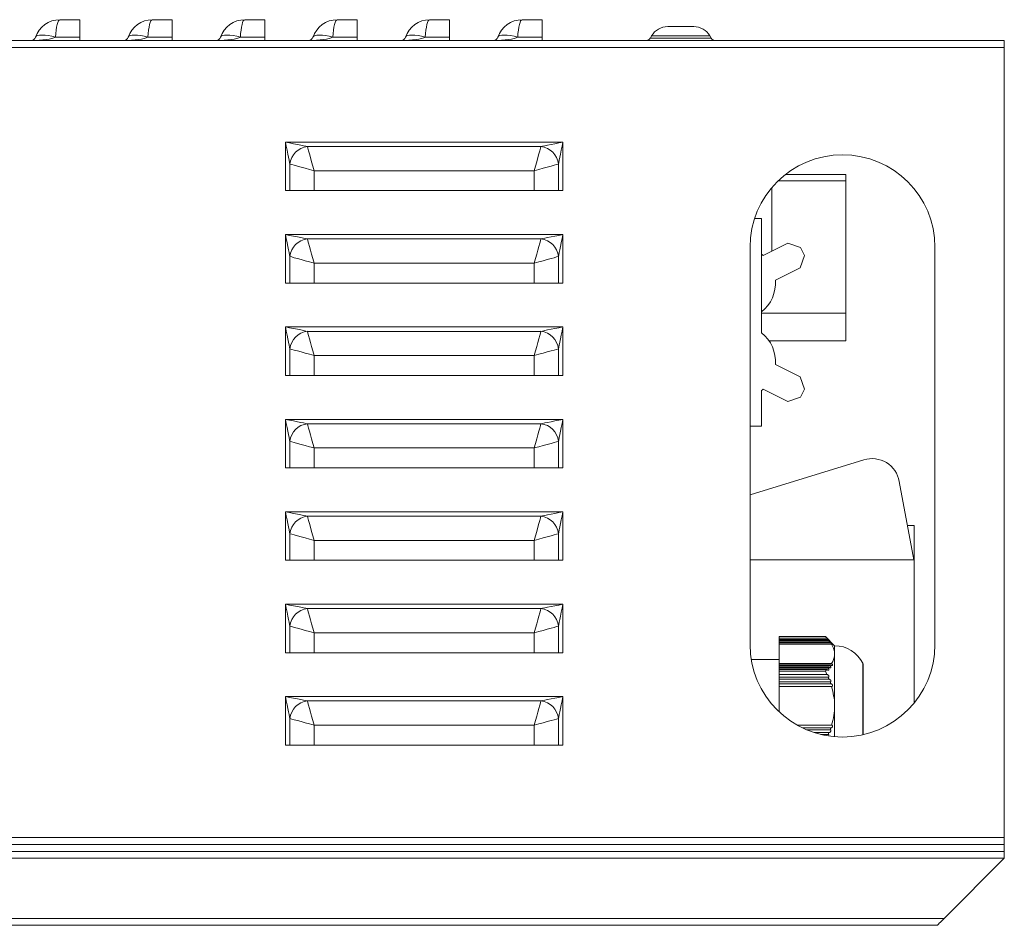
# Model space of a CAD drawing. Header units: millimetres. Extents: x -191 to 546, y -208 to 502.
# Tile 8 of 8: x 309 to 522, y 306 to 502. Entities that reach past the tile are written whole.
import ezdxf

# ---------------------------------------------------------------- set-up
doc = ezdxf.new("R2010")
doc.units = ezdxf.units.MM

msp = doc.modelspace()

# ---------------------------------------------------------------- linework, layer by layer
at = {"color": 7, "linetype": 'Continuous', "lineweight": 15}
for p, q in [((317.78, 501.89), (322.09, 501.89)), ((322.09, 501.89), (322.09, 498.08)), ((337.78, 501.89), (342.09, 501.89)), ((342.09, 501.89), (342.09, 498.08)), ((357.78, 501.89), (362.09, 501.89)), ((362.09, 501.89), (362.09, 498.08)), ((377.78, 501.89), (382.09, 501.89)), ((382.09, 501.89), (382.09, 498.08)), ((397.78, 501.89), (402.09, 501.89)), ((402.09, 501.89), (402.09, 498.08)), ((417.78, 501.89), (422.09, 501.89)), ((422.09, 501.89), (422.09, 498.08)), ((449.27, 500.39), (454.92, 500.39)), ((522.09, 497.39), (73.09, 497.39)), ((322.09, 498.08), (316.83, 498.08)), ((322.09, 498.08), (322.09, 497.39)), ((342.09, 498.08), (336.83, 498.08)), ((342.09, 498.08), (342.09, 497.39)), ((362.09, 498.08), (356.83, 498.08)), ((362.09, 498.08), (362.09, 497.39)), ((382.09, 498.08), (376.83, 498.08)), ((382.09, 498.08), (382.09, 497.39)), ((402.09, 498.08), (396.83, 498.08)), ((402.09, 498.08), (402.09, 497.39)), ((422.09, 498.08), (416.83, 498.08)), ((422.09, 498.08), (422.09, 497.39)), ((445.8, 498.39), (445.52, 497.89)), ((458.67, 497.89), (458.38, 498.39)), ((522.09, 495.89), (522.09, 497.39)), ((522.09, 495.89), (73.09, 495.89)), ((522.09, 324.89), (522.09, 495.89)), ((426.59, 475.39), (366.59, 475.39)), ((366.59, 475.39), (366.59, 464.89)), ((426.59, 464.89), (426.59, 475.39)), ((421.84, 474.44), (371.35, 474.44)), ((367.54, 470.63), (367.54, 464.89)), ((372.78, 464.89), (372.78, 469.2)), ((372.78, 469.2), (420.41, 469.2)), ((420.41, 469.2), (420.41, 464.89)), ((425.64, 464.89), (425.64, 470.63)), ((487.79, 467.04), (473.21, 467.04)), ((487.79, 468.39), (474.77, 468.39)), ((487.79, 468.39), (487.79, 467.04)), ((487.79, 467.04), (487.79, 438.39)), ((366.59, 464.89), (367.54, 464.89)), ((367.54, 464.89), (372.78, 464.89)), ((372.78, 464.89), (420.41, 464.89)), ((420.41, 464.89), (425.64, 464.89)), ((425.64, 464.89), (426.59, 464.89)), ((468.09, 458.89), (469.59, 458.89)), ((469.59, 458.89), (469.59, 434.13)), ((426.59, 455.39), (366.59, 455.39)), ((366.59, 455.39), (366.59, 444.89)), ((421.84, 454.44), (371.35, 454.44)), ((426.59, 444.89), (426.59, 455.39)), ((467.09, 452.64), (467.09, 366.64)), ((475.29, 453.53), (469.91, 450.87)), ((477.97, 452.62), (475.29, 453.53)), ((478.86, 450.83), (477.97, 452.62)), ((507.09, 366.64), (507.09, 452.64)), ((367.54, 450.63), (367.54, 444.89)), ((425.64, 444.89), (425.64, 450.63)), ((477.95, 448.15), (478.86, 450.83)), ((372.78, 444.89), (372.78, 449.2)), ((372.78, 449.2), (420.41, 449.2)), ((420.41, 449.2), (420.41, 444.89)), ((472.57, 445.49), (477.95, 448.15)), ((366.59, 444.89), (367.54, 444.89)), ((367.54, 444.89), (372.78, 444.89)), ((372.78, 444.89), (420.41, 444.89)), ((420.41, 444.89), (425.64, 444.89)), ((425.64, 444.89), (426.59, 444.89)), ((487.79, 438.39), (487.79, 432.39)), ((426.59, 435.39), (366.59, 435.39)), ((366.59, 435.39), (366.59, 424.89)), ((426.59, 424.89), (426.59, 435.39)), ((421.84, 434.44), (371.35, 434.44)), ((367.54, 430.63), (367.54, 424.89)), ((425.64, 424.89), (425.64, 430.63)), ((471.21, 432.39), (487.79, 432.39)), ((372.78, 424.89), (372.78, 429.2)), ((372.78, 429.2), (420.41, 429.2)), ((420.41, 429.2), (420.41, 424.89)), ((472.57, 427.29), (477.95, 424.63)), ((366.59, 424.89), (367.54, 424.89)), ((367.54, 424.89), (372.78, 424.89)), ((372.78, 424.89), (420.41, 424.89)), ((420.41, 424.89), (425.64, 424.89)), ((425.64, 424.89), (426.59, 424.89)), ((478.86, 421.95), (477.95, 424.63)), ((475.29, 419.25), (469.91, 421.91)), ((478.86, 421.95), (477.97, 420.16)), ((469.59, 421.64), (469.59, 413.89)), ((475.29, 419.25), (477.97, 420.16)), ((426.59, 415.39), (366.59, 415.39)), ((366.59, 415.39), (366.59, 404.89)), ((426.59, 404.89), (426.59, 415.39)), ((421.84, 414.44), (371.35, 414.44)), ((469.59, 413.89), (467.09, 413.89)), ((367.54, 410.63), (367.54, 404.89)), ((372.78, 404.89), (372.78, 409.2)), ((372.78, 409.2), (420.41, 409.2)), ((420.41, 409.2), (420.41, 404.89)), ((425.64, 404.89), (425.64, 410.63)), ((366.59, 404.89), (367.54, 404.89)), ((367.54, 404.89), (372.78, 404.89)), ((372.78, 404.89), (420.41, 404.89)), ((420.41, 404.89), (425.64, 404.89)), ((425.64, 404.89), (426.59, 404.89)), ((467.09, 399.04), (491.72, 406.62)), ((499.38, 401.97), (502.49, 384.96)), ((426.59, 395.39), (366.59, 395.39)), ((366.59, 395.39), (366.59, 384.89)), ((421.84, 394.44), (371.35, 394.44)), ((426.59, 384.89), (426.59, 395.39)), ((502.59, 392.39), (501.13, 392.39)), ((502.59, 392.39), (502.59, 354)), ((367.54, 390.63), (367.54, 384.89)), ((425.64, 384.89), (425.64, 390.63)), ((372.78, 384.89), (372.78, 389.2)), ((372.78, 389.2), (420.41, 389.2)), ((420.41, 389.2), (420.41, 384.89)), ((366.59, 384.89), (367.54, 384.89)), ((367.54, 384.89), (372.78, 384.89)), ((372.78, 384.89), (420.41, 384.89)), ((420.41, 384.89), (425.64, 384.89)), ((425.64, 384.89), (426.59, 384.89)), ((467.09, 384.96), (502.49, 384.96)), ((426.59, 375.39), (366.59, 375.39)), ((366.59, 375.39), (366.59, 364.89)), ((426.59, 364.89), (426.59, 375.39)), ((421.84, 374.44), (371.35, 374.44)), ((367.54, 370.63), (367.54, 364.89)), ((425.64, 364.89), (425.64, 370.63)), ((372.78, 364.89), (372.78, 369.2)), ((372.78, 369.2), (420.41, 369.2)), ((420.41, 369.2), (420.41, 364.89)), ((473.39, 368.39), (483.39, 368.39)), ((473.39, 368.39), (473.39, 368.04)), ((473.39, 368.04), (483.73, 368.04)), ((473.39, 368.04), (473.39, 367.74)), ((473.39, 367.74), (484, 367.74)), ((473.39, 367.74), (473.39, 367.54)), ((473.39, 367.54), (484.16, 367.54)), ((473.39, 367.54), (473.39, 367.24)), ((473.39, 367.24), (484.4, 367.24)), ((473.39, 367.24), (473.39, 367.04)), ((473.39, 367.04), (484.54, 367.04)), ((473.39, 367.04), (473.39, 366.74)), ((473.39, 366.74), (484.74, 366.74)), ((473.39, 366.74), (473.39, 362.56)), ((485.39, 366.39), (483.39, 368.39)), ((483.39, 368.39), (483.39, 368.39)), ((485.39, 366.39), (485.39, 364.65)), ((366.59, 364.89), (367.54, 364.89)), ((367.54, 364.89), (372.78, 364.89)), ((372.78, 364.89), (420.41, 364.89)), ((420.41, 364.89), (425.64, 364.89)), ((425.64, 364.89), (426.59, 364.89)), ((485.39, 364.65), (485.39, 353.39)), ((473.39, 363.39), (467.36, 363.39)), ((473.39, 362.56), (484.74, 362.56)), ((473.39, 362.56), (473.39, 362.26)), ((473.39, 362.26), (484.54, 362.26)), ((473.39, 362.26), (473.39, 362.06)), ((491.59, 362.16), (491.59, 360.99)), ((473.39, 362.06), (484.4, 362.06)), ((473.39, 362.06), (473.39, 361.76)), ((473.39, 361.76), (484.16, 361.76)), ((473.39, 361.76), (473.39, 361.56)), ((473.39, 361.56), (484, 361.56)), ((473.39, 361.56), (473.39, 361.26)), ((473.39, 361.26), (483.73, 361.26)), ((473.39, 361.26), (473.39, 360.91)), ((473.39, 360.91), (483.39, 360.91)), ((473.39, 360.91), (473.39, 360.87)), ((473.39, 360.87), (483.39, 360.87)), ((473.39, 360.87), (473.39, 360.17)), ((473.39, 360.17), (483.73, 360.17)), ((473.39, 360.17), (473.39, 359.57)), ((483.39, 360.91), (483.39, 360.87)), ((483.39, 360.87), (483.73, 360.17)), ((491.59, 360.99), (491.59, 347.15)), ((473.39, 359.57), (484, 359.57)), ((473.39, 359.57), (473.39, 359.17)), ((473.39, 359.17), (484.16, 359.17)), ((473.39, 359.17), (473.39, 358.57)), ((473.39, 358.57), (484.4, 358.57)), ((473.39, 358.57), (473.39, 358.17)), ((473.39, 358.17), (484.54, 358.17)), ((473.39, 358.17), (473.39, 357.57)), ((484, 359.57), (484.16, 359.17)), ((484.4, 358.57), (484.54, 358.17)), ((473.39, 357.57), (484.74, 357.57)), ((473.39, 357.57), (473.39, 352.07)), ((426.59, 355.39), (366.59, 355.39)), ((366.59, 355.39), (366.59, 344.89)), ((421.84, 354.44), (371.35, 354.44)), ((426.59, 344.89), (426.59, 355.39)), ((485.39, 353.39), (485.39, 346.71)), ((367.54, 350.63), (367.54, 344.89)), ((425.64, 344.89), (425.64, 350.63)), ((372.78, 344.89), (372.78, 349.2)), ((372.78, 349.2), (420.41, 349.2)), ((420.41, 349.2), (420.41, 344.89)), ((477.29, 349.21), (484.74, 349.21)), ((478.44, 348.61), (484.54, 348.61)), ((479.33, 348.21), (484.4, 348.21)), ((480.95, 347.61), (484.16, 347.61)), ((482.37, 347.21), (484, 347.21)), ((484.16, 347.61), (484, 347.21)), ((484.54, 348.61), (484.4, 348.21)), ((366.59, 344.89), (367.54, 344.89)), ((367.54, 344.89), (372.78, 344.89)), ((372.78, 344.89), (420.41, 344.89)), ((420.41, 344.89), (425.64, 344.89)), ((425.64, 344.89), (426.59, 344.89)), ((522.09, 324.89), (73.09, 324.89)), ((522.09, 323.39), (522.09, 324.89)), ((522.09, 323.39), (73.09, 323.39)), ((522.09, 321.89), (73.09, 321.89)), ((522.09, 321.89), (522.09, 323.39)), ((522.09, 320.39), (522.09, 321.89)), ((522.09, 320.39), (73.09, 320.39)), ((522.09, 320.39), (509.09, 307.39)), ((86.09, 307.39), (509.09, 307.39)), ((507.59, 305.89), (87.59, 305.89))]:
    msp.add_line(p, q, dxfattribs=at)
at = {"color": 8, "linetype": 'Continuous', "lineweight": 15}
for p, q in [((445.52, 497.89), (458.67, 497.89)), ((458.38, 498.39), (445.8, 498.39)), ((471.79, 465.52), (471.79, 451.8)), ((487.79, 438.39), (469.59, 438.39)), ((491.49, 361.37), (491.49, 362.61)), ((491.49, 347.13), (491.49, 361.37))]:
    msp.add_line(p, q, dxfattribs=at)
at = {"color": 7, "linetype": 'Continuous', "lineweight": 15, "flags": 128}
for points in [[(312.54, 498.08), (312.69, 498.29), (312.98, 498.44), (313.4, 498.54), (313.93, 498.57), (314.57, 498.54), (315.27, 498.44), (316.04, 498.29), (316.83, 498.08)], [(332.54, 498.08), (332.69, 498.29), (332.98, 498.44), (333.4, 498.54), (333.93, 498.57), (334.57, 498.54), (335.27, 498.44), (336.04, 498.29), (336.83, 498.08)], [(352.54, 498.08), (352.69, 498.29), (352.98, 498.44), (353.4, 498.54), (353.93, 498.57), (354.57, 498.54), (355.27, 498.44), (356.04, 498.29), (356.83, 498.08)], [(372.54, 498.08), (372.69, 498.29), (372.98, 498.44), (373.4, 498.54), (373.93, 498.57), (374.57, 498.54), (375.27, 498.44), (376.04, 498.29), (376.83, 498.08)], [(392.54, 498.08), (392.69, 498.29), (392.98, 498.44), (393.4, 498.54), (393.93, 498.57), (394.57, 498.54), (395.27, 498.44), (396.04, 498.29), (396.83, 498.08)], [(412.54, 498.08), (412.69, 498.29), (412.98, 498.44), (413.4, 498.54), (413.93, 498.57), (414.57, 498.54), (415.27, 498.44), (416.04, 498.29), (416.83, 498.08)], [(371.35, 474.44), (371, 474.51), (370.51, 474.61), (369.89, 474.73), (369.16, 474.88), (368.35, 475.04), (367.49, 475.21), (366.59, 475.39)], [(366.59, 475.39), (366.77, 474.5), (366.94, 473.63), (367.11, 472.82), (367.25, 472.1), (367.38, 471.48), (367.47, 470.98), (367.54, 470.63)], [(426.59, 475.39), (425.7, 475.21), (424.83, 475.04), (424.03, 474.88), (423.3, 474.73), (422.68, 474.61), (422.19, 474.51), (421.84, 474.44)], [(425.64, 470.63), (425.71, 470.98), (425.81, 471.48), (425.93, 472.1), (426.08, 472.82), (426.24, 473.63), (426.41, 474.5), (426.59, 475.39)], [(372.78, 469.2), (372.51, 470.19), (372.25, 471.14), (372.01, 472.03), (371.79, 472.83), (371.6, 473.51), (371.46, 474.05), (371.35, 474.44)], [(421.84, 474.44), (421.73, 474.05), (421.58, 473.51), (421.4, 472.83), (421.18, 472.03), (420.94, 471.14), (420.68, 470.19), (420.41, 469.2)], [(367.54, 470.63), (367.93, 470.53), (368.47, 470.38), (369.16, 470.19), (369.95, 469.98), (370.84, 469.73), (371.79, 469.47), (372.78, 469.2)], [(420.41, 469.2), (421.39, 469.47), (422.34, 469.73), (423.23, 469.98), (424.03, 470.19), (424.71, 470.38), (425.25, 470.53), (425.64, 470.63)], [(371.35, 454.44), (371, 454.51), (370.51, 454.61), (369.89, 454.73), (369.16, 454.88), (368.35, 455.04), (367.49, 455.21), (366.59, 455.39)], [(366.59, 455.39), (366.77, 454.5), (366.94, 453.63), (367.11, 452.82), (367.25, 452.1), (367.38, 451.48), (367.47, 450.98), (367.54, 450.63)], [(372.78, 449.2), (372.51, 450.19), (372.25, 451.14), (372.01, 452.03), (371.79, 452.83), (371.6, 453.51), (371.46, 454.05), (371.35, 454.44)], [(421.84, 454.44), (421.73, 454.05), (421.58, 453.51), (421.4, 452.83), (421.18, 452.03), (420.94, 451.14), (420.68, 450.19), (420.41, 449.2)], [(426.59, 455.39), (425.7, 455.21), (424.83, 455.04), (424.03, 454.88), (423.3, 454.73), (422.68, 454.61), (422.19, 454.51), (421.84, 454.44)], [(425.64, 450.63), (425.71, 450.98), (425.81, 451.48), (425.93, 452.1), (426.08, 452.82), (426.24, 453.63), (426.41, 454.5), (426.59, 455.39)], [(367.54, 450.63), (367.93, 450.53), (368.47, 450.38), (369.16, 450.19), (369.95, 449.98), (370.84, 449.73), (371.79, 449.47), (372.78, 449.2)], [(420.41, 449.2), (421.39, 449.47), (422.34, 449.73), (423.23, 449.98), (424.03, 450.19), (424.71, 450.38), (425.25, 450.53), (425.64, 450.63)], [(371.35, 434.44), (371, 434.51), (370.51, 434.61), (369.89, 434.73), (369.16, 434.88), (368.35, 435.04), (367.49, 435.21), (366.59, 435.39)], [(366.59, 435.39), (366.77, 434.5), (366.94, 433.63), (367.11, 432.82), (367.25, 432.1), (367.38, 431.48), (367.47, 430.98), (367.54, 430.63)], [(426.59, 435.39), (425.7, 435.21), (424.83, 435.04), (424.03, 434.88), (423.3, 434.73), (422.68, 434.61), (422.19, 434.51), (421.84, 434.44)], [(425.64, 430.63), (425.71, 430.98), (425.81, 431.48), (425.93, 432.1), (426.08, 432.82), (426.24, 433.63), (426.41, 434.5), (426.59, 435.39)], [(372.78, 429.2), (372.51, 430.19), (372.25, 431.14), (372.01, 432.03), (371.79, 432.83), (371.6, 433.51), (371.46, 434.05), (371.35, 434.44)], [(421.84, 434.44), (421.73, 434.05), (421.58, 433.51), (421.4, 432.83), (421.18, 432.03), (420.94, 431.14), (420.68, 430.19), (420.41, 429.2)], [(367.54, 430.63), (367.93, 430.53), (368.47, 430.38), (369.16, 430.19), (369.95, 429.98), (370.84, 429.73), (371.79, 429.47), (372.78, 429.2)], [(420.41, 429.2), (421.39, 429.47), (422.34, 429.73), (423.23, 429.98), (424.03, 430.19), (424.71, 430.38), (425.25, 430.53), (425.64, 430.63)], [(371.35, 414.44), (371, 414.51), (370.51, 414.61), (369.89, 414.73), (369.16, 414.88), (368.35, 415.04), (367.49, 415.21), (366.59, 415.39)], [(366.59, 415.39), (366.77, 414.5), (366.94, 413.63), (367.11, 412.82), (367.25, 412.1), (367.38, 411.48), (367.47, 410.98), (367.54, 410.63)], [(426.59, 415.39), (425.7, 415.21), (424.83, 415.04), (424.03, 414.88), (423.3, 414.73), (422.68, 414.61), (422.19, 414.51), (421.84, 414.44)], [(425.64, 410.63), (425.71, 410.98), (425.81, 411.48), (425.93, 412.1), (426.08, 412.82), (426.24, 413.63), (426.41, 414.5), (426.59, 415.39)], [(372.78, 409.2), (372.51, 410.19), (372.25, 411.14), (372.01, 412.03), (371.79, 412.83), (371.6, 413.51), (371.46, 414.05), (371.35, 414.44)], [(421.84, 414.44), (421.73, 414.05), (421.58, 413.51), (421.4, 412.83), (421.18, 412.03), (420.94, 411.14), (420.68, 410.19), (420.41, 409.2)], [(367.54, 410.63), (367.93, 410.53), (368.47, 410.38), (369.16, 410.19), (369.95, 409.98), (370.84, 409.73), (371.79, 409.47), (372.78, 409.2)], [(420.41, 409.2), (421.39, 409.47), (422.34, 409.73), (423.23, 409.98), (424.03, 410.19), (424.71, 410.38), (425.25, 410.53), (425.64, 410.63)], [(371.35, 394.44), (371, 394.51), (370.51, 394.61), (369.89, 394.73), (369.16, 394.88), (368.35, 395.04), (367.49, 395.21), (366.59, 395.39)], [(366.59, 395.39), (366.77, 394.5), (366.94, 393.63), (367.11, 392.82), (367.25, 392.1), (367.38, 391.48), (367.47, 390.98), (367.54, 390.63)], [(372.78, 389.2), (372.51, 390.19), (372.25, 391.14), (372.01, 392.03), (371.79, 392.83), (371.6, 393.51), (371.46, 394.05), (371.35, 394.44)], [(421.84, 394.44), (421.73, 394.05), (421.58, 393.51), (421.4, 392.83), (421.18, 392.03), (420.94, 391.14), (420.68, 390.19), (420.41, 389.2)], [(426.59, 395.39), (425.7, 395.21), (424.83, 395.04), (424.03, 394.88), (423.3, 394.73), (422.68, 394.61), (422.19, 394.51), (421.84, 394.44)], [(425.64, 390.63), (425.71, 390.98), (425.81, 391.48), (425.93, 392.1), (426.08, 392.82), (426.24, 393.63), (426.41, 394.5), (426.59, 395.39)], [(367.54, 390.63), (367.93, 390.53), (368.47, 390.38), (369.16, 390.19), (369.95, 389.98), (370.84, 389.73), (371.79, 389.47), (372.78, 389.2)], [(420.41, 389.2), (421.39, 389.47), (422.34, 389.73), (423.23, 389.98), (424.03, 390.19), (424.71, 390.38), (425.25, 390.53), (425.64, 390.63)], [(371.35, 374.44), (371, 374.51), (370.51, 374.61), (369.89, 374.73), (369.16, 374.88), (368.35, 375.04), (367.49, 375.21), (366.59, 375.39)], [(366.59, 375.39), (366.77, 374.5), (366.94, 373.63), (367.11, 372.82), (367.25, 372.1), (367.38, 371.48), (367.47, 370.98), (367.54, 370.63)], [(426.59, 375.39), (425.7, 375.21), (424.83, 375.04), (424.03, 374.88), (423.3, 374.73), (422.68, 374.61), (422.19, 374.51), (421.84, 374.44)], [(425.64, 370.63), (425.71, 370.98), (425.81, 371.48), (425.93, 372.1), (426.08, 372.82), (426.24, 373.63), (426.41, 374.5), (426.59, 375.39)], [(372.78, 369.2), (372.51, 370.19), (372.25, 371.14), (372.01, 372.03), (371.79, 372.83), (371.6, 373.51), (371.46, 374.05), (371.35, 374.44)], [(421.84, 374.44), (421.73, 374.05), (421.58, 373.51), (421.4, 372.83), (421.18, 372.03), (420.94, 371.14), (420.68, 370.19), (420.41, 369.2)], [(367.54, 370.63), (367.93, 370.53), (368.47, 370.38), (369.16, 370.19), (369.95, 369.98), (370.84, 369.73), (371.79, 369.47), (372.78, 369.2)], [(420.41, 369.2), (421.39, 369.47), (422.34, 369.73), (423.23, 369.98), (424.03, 370.19), (424.71, 370.38), (425.25, 370.53), (425.64, 370.63)], [(371.35, 354.44), (371, 354.51), (370.51, 354.61), (369.89, 354.73), (369.16, 354.88), (368.35, 355.04), (367.49, 355.21), (366.59, 355.39)], [(366.59, 355.39), (366.77, 354.5), (366.94, 353.63), (367.11, 352.82), (367.25, 352.1), (367.38, 351.48), (367.47, 350.98), (367.54, 350.63)], [(372.78, 349.2), (372.51, 350.19), (372.25, 351.14), (372.01, 352.03), (371.79, 352.83), (371.6, 353.51), (371.46, 354.05), (371.35, 354.44)], [(421.84, 354.44), (421.73, 354.05), (421.58, 353.51), (421.4, 352.83), (421.18, 352.03), (420.94, 351.14), (420.68, 350.19), (420.41, 349.2)], [(426.59, 355.39), (425.7, 355.21), (424.83, 355.04), (424.03, 354.88), (423.3, 354.73), (422.68, 354.61), (422.19, 354.51), (421.84, 354.44)], [(425.64, 350.63), (425.71, 350.98), (425.81, 351.48), (425.93, 352.1), (426.08, 352.82), (426.24, 353.63), (426.41, 354.5), (426.59, 355.39)], [(367.54, 350.63), (367.93, 350.53), (368.47, 350.38), (369.16, 350.19), (369.95, 349.98), (370.84, 349.73), (371.79, 349.47), (372.78, 349.2)], [(420.41, 349.2), (421.39, 349.47), (422.34, 349.73), (423.23, 349.98), (424.03, 350.19), (424.71, 350.38), (425.25, 350.53), (425.64, 350.63)], [(509.09, 307.39), (508.8, 307.1), (508.52, 306.82), (508.26, 306.56), (508.03, 306.33), (507.85, 306.14), (507.71, 306), (507.62, 305.92), (507.59, 305.89)]]:
    msp.add_lwpolyline(points, dxfattribs=at)
at = {"color": 7, "linetype": 'Continuous', "lineweight": 15}
for centre, radius, start, end in [((317.78, 496.39), 5.5, 90, 162.0798), ((337.78, 496.39), 5.5, 90, 162.0798), ((357.78, 496.39), 5.5, 90, 162.0798), ((377.78, 496.39), 5.5, 90, 162.0798), ((397.78, 496.39), 5.5, 90, 162.0798), ((417.78, 496.39), 5.5, 90, 162.0798), ((449.27, 496.39), 4, 90, 150), ((454.92, 496.39), 4, 30, 90), ((311.59, 498.39), 1, 270, 342.0798), ((331.59, 498.39), 1, 270, 342.0798), ((351.59, 498.39), 1, 270, 342.0798), ((371.59, 498.39), 1, 270, 342.0798), ((391.59, 498.39), 1, 270, 342.0798), ((411.59, 498.39), 1, 270, 342.0798), ((444.65, 498.39), 1, 270, 330), ((459.54, 498.39), 1, 210, 270), ((371.81, 470.18), 4.29, 96.1063, 173.8937), ((421.38, 470.18), 4.29, 6.1062, 83.8937), ((487.09, 452.64), 20, 0, 180), ((371.81, 450.18), 4.29, 96.1062, 173.8938), ((421.38, 450.18), 4.29, 6.1061, 83.8939), ((464.59, 444.89), 8, 48.335, 51.3178), ((464.59, 444.89), 8, 308.6822, 4.2864), ((371.81, 430.18), 4.29, 96.1063, 173.8938), ((421.38, 430.18), 4.29, 6.1062, 83.8938), ((464.59, 427.89), 8, 355.7136, 51.3178), ((464.59, 427.89), 8, 308.6822, 311.665), ((371.81, 410.18), 4.29, 96.1062, 173.8938), ((421.38, 410.18), 4.29, 6.1062, 83.8938), ((493.48, 400.89), 6, 10.3442, 107.1094), ((371.81, 390.18), 4.29, 96.1062, 173.8938), ((421.38, 390.18), 4.29, 6.1062, 83.8938), ((371.81, 370.18), 4.29, 96.1062, 173.8938), ((421.38, 370.18), 4.29, 6.1062, 83.8938), ((487.09, 366.64), 20, 180, 0), ((485.39, 359.58), 6.81, 26.3913, 90), ((490.59, 362.16), 1, 0, 26.3913), ((371.81, 350.18), 4.29, 96.1063, 173.8937), ((421.38, 350.18), 4.29, 6.1062, 83.8938)]:
    msp.add_arc(centre, radius, start, end, dxfattribs=at)
for centre, major_axis, start_param, end_param in [((317.78, 496.39), (0, 5.5), 0, 1.25803), ((337.78, 496.39), (0, 5.5), 0, 1.25803), ((357.78, 496.39), (0, 5.5), 0, 1.25803), ((377.78, 496.39), (0, 5.5), 0, 1.25803), ((397.78, 496.39), (0, 5.5), 0, 1.25803), ((417.78, 496.39), (0, 5.5), 0, 1.25803), ((311.59, 498.39), (5.5, 0), 4.712389, 5.970419), ((331.59, 498.39), (5.5, 0), 4.712389, 5.970419), ((351.59, 498.39), (5.5, 0), 4.712389, 5.970419), ((371.59, 498.39), (5.5, 0), 4.712389, 5.970419), ((391.59, 498.39), (5.5, 0), 4.712389, 5.970419), ((411.59, 498.39), (5.5, 0), 4.712389, 5.970419)]:
    msp.add_ellipse(centre, major_axis=major_axis, ratio=0.181818, start_param=start_param, end_param=end_param, dxfattribs=at)
for points, knots in [([(483.39, 368.39), (483.46, 368.33), (483.57, 368.21), (483.68, 368.09), (483.73, 368.04)], [0, 0, 0, 0, 0.545578, 1, 1, 1, 1]), ([(483.73, 368.04), (483.77, 368), (483.86, 367.91), (483.98, 367.79), (484.08, 367.69), (484.13, 367.63), (484.16, 367.6), (484.17, 367.59), (484.15, 367.6), (484.12, 367.62), (484.07, 367.67), (484.02, 367.72), (484, 367.74)], [0, 0, 0, 0, 0.163254, 0.328558, 0.452434, 0.542246, 0.613034, 0.684209, 0.746916, 0.811829, 0.912425, 1, 1, 1, 1]), ([(484, 367.74), (484.03, 367.7), (484.09, 367.64), (484.14, 367.57), (484.16, 367.54)], [0, 0, 0, 0, 0.555151, 1, 1, 1, 1]), ([(484.16, 367.54), (484.21, 367.5), (484.3, 367.41), (484.42, 367.28), (484.51, 367.19), (484.56, 367.13), (484.58, 367.1), (484.59, 367.09), (484.57, 367.09), (484.52, 367.13), (484.46, 367.18), (484.42, 367.22), (484.4, 367.24)], [0, 0, 0, 0, 0.1672345, 0.3363334, 0.4503973, 0.5355753, 0.6038204, 0.6723707, 0.7345214, 0.8155862, 0.9264211, 1, 1, 1, 1]), ([(484.4, 367.24), (484.43, 367.2), (484.48, 367.13), (484.52, 367.06), (484.54, 367.04)], [0, 0, 0, 0, 0.637747, 1, 1, 1, 1]), ([(484.54, 367.04), (484.59, 367), (484.68, 366.91), (484.8, 366.78), (484.88, 366.69), (484.92, 366.63), (484.94, 366.6), (484.94, 366.59), (484.92, 366.59), (484.87, 366.62), (484.81, 366.68), (484.76, 366.72), (484.74, 366.74)], [0, 0, 0, 0, 0.170568, 0.342583, 0.447145, 0.527782, 0.593804, 0.660036, 0.722043, 0.806796, 0.923849, 1, 1, 1, 1]), ([(484.74, 366.74), (485.03, 366.16), (485.37, 365.47), (485.39, 364.76), (485.39, 364.65)], [0, 0, 0, 0, 0.841875, 1, 1, 1, 1]), ([(485.39, 364.65), (485.32, 364.1), (485.22, 363.39), (484.82, 362.71), (484.74, 362.56)], [0, 0, 0, 0, 0.778321, 1, 1, 1, 1]), ([(484.54, 362.26), (484.52, 362.23), (484.48, 362.17), (484.43, 362.1), (484.4, 362.06)], [0, 0, 0, 0, 0.362253, 1, 1, 1, 1]), ([(484.74, 362.56), (484.77, 362.52), (484.83, 362.46), (484.9, 362.36), (484.93, 362.28), (484.94, 362.22), (484.94, 362.17), (484.91, 362.13), (484.86, 362.1), (484.76, 362.11), (484.65, 362.16), (484.57, 362.23), (484.54, 362.26)], [0, 0, 0, 0, 0.132268, 0.228313, 0.303834, 0.367857, 0.431991, 0.494465, 0.584458, 0.709779, 0.875483, 1, 1, 1, 1]), ([(483.73, 361.26), (483.68, 361.2), (483.57, 361.09), (483.46, 360.97), (483.39, 360.91)], [0, 0, 0, 0, 0.454427, 1, 1, 1, 1]), ([(484, 361.56), (484.03, 361.52), (484.08, 361.46), (484.14, 361.37), (484.16, 361.29), (484.17, 361.22), (484.15, 361.17), (484.12, 361.12), (484.05, 361.1), (483.94, 361.11), (483.83, 361.17), (483.76, 361.23), (483.73, 361.26)], [0, 0, 0, 0, 0.132675, 0.21667, 0.285999, 0.355666, 0.417967, 0.483829, 0.587519, 0.731689, 0.879847, 1, 1, 1, 1]), ([(483.73, 360.17), (483.77, 360.17), (483.86, 360.15), (483.98, 360.07), (484.08, 359.98), (484.13, 359.88), (484.16, 359.8), (484.17, 359.72), (484.15, 359.66), (484.12, 359.61), (484.07, 359.58), (484.02, 359.57), (484, 359.57)], [0, 0, 0, 0, 0.162977, 0.328235, 0.452216, 0.542081, 0.612893, 0.684102, 0.746818, 0.811717, 0.912261, 1, 1, 1, 1]), ([(484.16, 361.76), (484.14, 361.73), (484.09, 361.66), (484.03, 361.59), (484, 361.56)], [0, 0, 0, 0, 0.444849, 1, 1, 1, 1]), ([(484.4, 362.06), (484.43, 362.02), (484.49, 361.96), (484.55, 361.87), (484.58, 361.78), (484.59, 361.71), (484.57, 361.66), (484.54, 361.62), (484.48, 361.6), (484.38, 361.61), (484.27, 361.67), (484.2, 361.73), (484.16, 361.76)], [0, 0, 0, 0, 0.13245, 0.222026, 0.294224, 0.366867, 0.429851, 0.494269, 0.593234, 0.731362, 0.873688, 1, 1, 1, 1]), ([(484.16, 359.17), (484.21, 359.17), (484.3, 359.15), (484.42, 359.07), (484.51, 358.97), (484.56, 358.88), (484.58, 358.8), (484.59, 358.73), (484.57, 358.66), (484.52, 358.61), (484.46, 358.58), (484.42, 358.57), (484.4, 358.57)], [0, 0, 0, 0, 0.166963, 0.336027, 0.450192, 0.535416, 0.603683, 0.672257, 0.734408, 0.815439, 0.926218, 1, 1, 1, 1]), ([(484.54, 358.17), (484.59, 358.17), (484.68, 358.15), (484.8, 358.07), (484.88, 357.97), (484.92, 357.89), (484.94, 357.81), (484.94, 357.73), (484.92, 357.67), (484.87, 357.61), (484.81, 357.58), (484.76, 357.57), (484.74, 357.57)], [0, 0, 0, 0, 0.170304, 0.342296, 0.446944, 0.527626, 0.593667, 0.65992, 0.721918, 0.806635, 0.92362, 1, 1, 1, 1]), ([(484.74, 357.57), (485.05, 356.25), (485.39, 354.87), (485.39, 353.46), (485.39, 353.39)], [0, 0, 0, 0, 0.952602, 1, 1, 1, 1]), ([(485.39, 353.39), (485.36, 352.69), (485.3, 351.27), (484.93, 349.9), (484.74, 349.21)], [0, 0, 0, 0, 0.494136, 1, 1, 1, 1]), ([(484, 347.21), (484.03, 347.2), (484.08, 347.2), (484.14, 347.15), (484.17, 347.09), (484.16, 347.04), (484.16, 347.02)], [0, 0, 0, 0, 0.378309, 0.618389, 0.816501, 1, 1, 1, 1]), ([(484.4, 348.21), (484.43, 348.2), (484.49, 348.2), (484.55, 348.15), (484.58, 348.09), (484.59, 348.01), (484.57, 347.94), (484.54, 347.86), (484.48, 347.76), (484.38, 347.68), (484.27, 347.62), (484.2, 347.61), (484.16, 347.61)], [0, 0, 0, 0, 0.1322135, 0.2218507, 0.2940783, 0.3667573, 0.4297473, 0.4941535, 0.593076, 0.7311408, 0.873407, 1, 1, 1, 1]), ([(484.74, 349.21), (484.77, 349.2), (484.83, 349.2), (484.9, 349.15), (484.93, 349.09), (484.94, 349.02), (484.94, 348.95), (484.91, 348.87), (484.86, 348.78), (484.76, 348.68), (484.65, 348.62), (484.57, 348.61), (484.54, 348.61)], [0, 0, 0, 0, 0.132028, 0.228139, 0.303697, 0.367731, 0.431876, 0.494346, 0.584294, 0.709555, 0.875205, 1, 1, 1, 1])]:
    msp.add_open_spline(points, degree=3, knots=knots, dxfattribs=at)

doc.saveas('drawing.dxf')
